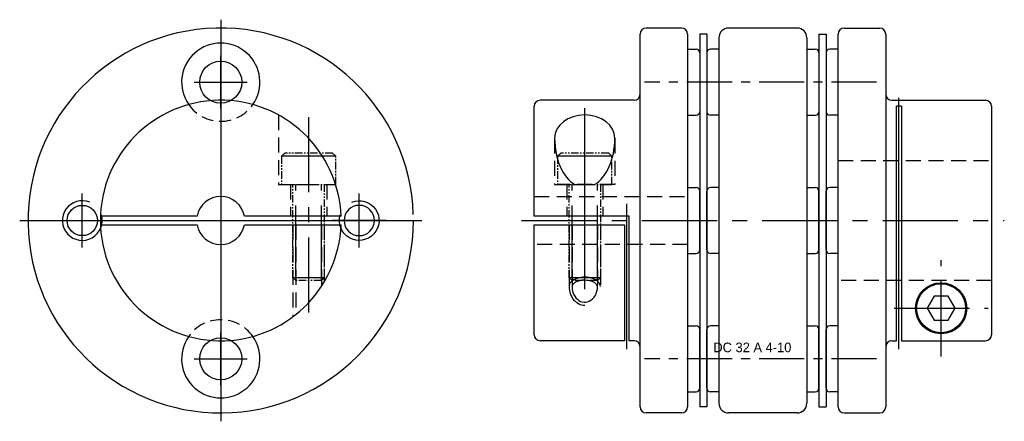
# Model space of a CAD drawing. Extents: x 3.5 to 85.3, y 288.4 to 321.8.
import ezdxf

# ---------------------------------------------------------------- set-up
doc = ezdxf.new("R2010")
doc.units = 0
doc.header["$LTSCALE"] = 5
doc.header["$MEASUREMENT"] = 0
for name, pattern in [('CENTER', [2, 1.25, -0.25, 0.25, -0.25]), ('DASHED', [0.75, 0.5, -0.25]), ('HIDDEN', [0.375, 0.25, -0.125]), ('PHANTOM', [2.5, 1.25, -0.25, 0.25, -0.25, 0.25, -0.25])]:
    doc.linetypes.add(name, pattern=pattern)
doc.layers.get('0').update_dxf_attribs({"linetype": 'CONTINUOUS'})
for name, color, linetype in [('CENTER', 1, 'CENTER'), ('CONTINUOUS', 7, 'CONTINUOUS'), ('DOTTED', 2, 'HIDDEN'), ('HIDDEN', 2, 'HIDDEN'), ('PHANTOM', 6, 'PHANTOM'), ('THIN', 3, 'CONTINUOUS')]:
    doc.layers.add(name, color=color, linetype=linetype)

# ---------------------------------------------------------------- blocks, each defined once
blk = doc.blocks.new('T')
at = {"color": 1, "linetype": 'CENTER', "ltscale": 4}
for p, q in [((0, -7.5), (0, 7.5)), ((-7.5, 0), (7.5, 0))]:
    blk.add_line(p, q, dxfattribs=at)
at = {"color": 8}
blk.add_circle((0, 0), 4.2, dxfattribs=at)
blk.add_arc((0, 0), 5.5, 67.9944, 16.7767, dxfattribs=at)

msp = doc.modelspace()

# ---------------------------------------------------------------- linework, layer by layer
at = {"color": 2, "linetype": 'Continuous'}
for p, q in [((60.586, 320.585), (59.986, 320.585)), ((59.986, 320.585), (59.986, 289.585)), ((60.586, 320.585), (60.586, 289.585)), ((69.886, 320.585), (70.486, 320.585)), ((69.886, 320.585), (69.886, 289.585)), ((70.486, 320.585), (70.486, 289.585)), ((60.586, 289.585), (59.986, 289.585)), ((69.886, 289.585), (70.486, 289.585))]:
    msp.add_line(p, q, dxfattribs=at)
at = {"linetype": 'Continuous'}
for p, q in [((58.986, 319.335), (59.686, 319.335)), ((59.986, 319.035), (59.986, 314.135)), ((60.586, 319.035), (60.586, 314.135)), ((61.586, 319.335), (60.886, 319.335)), ((68.886, 319.335), (69.586, 319.335)), ((69.886, 319.035), (69.886, 314.135)), ((70.486, 319.035), (70.486, 314.135)), ((71.486, 319.335), (70.786, 319.335)), ((76.736, 314.589), (76.336, 314.589)), ((58.986, 313.835), (59.686, 313.835)), ((61.586, 313.835), (60.886, 313.835)), ((68.886, 313.835), (69.586, 313.835)), ((71.486, 313.835), (70.786, 313.835)), ((49.626, 308.085), (51.247, 308.085)), ((58.986, 307.835), (59.686, 307.835)), ((59.986, 302.635), (59.986, 307.535)), ((60.586, 302.635), (60.586, 307.535)), ((61.586, 307.835), (60.886, 307.835)), ((68.886, 307.835), (69.586, 307.835)), ((69.886, 302.635), (69.886, 307.535)), ((70.486, 302.635), (70.486, 307.535)), ((71.486, 307.835), (70.786, 307.835)), ((58.986, 302.335), (59.686, 302.335)), ((61.586, 302.335), (60.886, 302.335)), ((68.886, 302.335), (69.586, 302.335)), ((71.486, 302.335), (70.786, 302.335)), ((58.986, 296.335), (59.686, 296.335)), ((61.586, 296.335), (60.886, 296.335)), ((68.886, 296.335), (69.586, 296.335)), ((71.486, 296.335), (70.786, 296.335)), ((59.986, 291.135), (59.986, 296.035)), ((60.586, 291.135), (60.586, 296.035)), ((69.886, 291.135), (69.886, 296.035)), ((70.486, 291.135), (70.486, 296.035)), ((58.986, 290.835), (59.686, 290.835)), ((61.586, 290.835), (60.886, 290.835)), ((68.886, 290.835), (69.586, 290.835)), ((71.486, 290.835), (70.786, 290.835))]:
    msp.add_line(p, q, dxfattribs=at)
at = {"color": 1, "linetype": 'CENTER', "ltscale": 0.6}
for p, q in [((74.676, 316.585), (55.391, 316.585)), ((74.676, 293.585), (55.391, 293.585))]:
    msp.add_line(p, q, dxfattribs=at)
for p, q in [((30.198, 305.435), (22.174, 305.435)), ((54.136, 305.435), (46.236, 305.435)), ((22.174, 304.735), (30.198, 304.735)), ((46.236, 304.735), (53.736, 304.735))]:
    msp.add_line(p, q)
for points in [[(18.235, 305.435), (10.211, 305.435)], [(10.211, 304.735), (18.235, 304.735)]]:
    msp.add_lwpolyline(points)
at = {"linetype": 'Continuous'}
msp.add_lwpolyline([(79.459, 296.785), (80.613, 296.785), (81.191, 297.785), (80.613, 298.785), (79.459, 298.785), (78.881, 297.785), (79.459, 296.785)], dxfattribs=at)
for centre, radius in [((20.204, 316.585), 1.75), ((80.036, 297.785), 2.125), ((80.036, 297.785), 2.038), ((20.204, 293.585), 1.75)]:
    msp.add_circle(centre, radius, dxfattribs=at)
for centre, radius, start, end in [((20.204, 305.085), 16, 1.82661, 0), ((59.686, 319.035), 0.3, 0, 90), ((60.886, 319.035), 0.3, 90, 180), ((69.586, 319.035), 0.3, 0, 90), ((70.786, 319.035), 0.3, 90, 180), ((59.686, 314.135), 0.3, 270, 0), ((60.886, 314.135), 0.3, 180, 270), ((69.586, 314.135), 0.3, 270, 0), ((70.786, 314.135), 0.3, 180, 270), ((59.686, 307.535), 0.3, 0, 90), ((60.886, 307.535), 0.3, 90, 180), ((69.586, 307.535), 0.3, 0, 90), ((70.786, 307.535), 0.3, 90, 180), ((59.686, 302.635), 0.3, 270, 0), ((60.886, 302.635), 0.3, 180, 270), ((69.586, 302.635), 0.3, 270, 0), ((70.786, 302.635), 0.3, 180, 270), ((59.686, 296.035), 0.3, 0, 90), ((60.886, 296.035), 0.3, 90, 180), ((69.586, 296.035), 0.3, 0, 90), ((70.786, 296.035), 0.3, 90, 180), ((59.686, 291.135), 0.3, 270, 0), ((60.886, 291.135), 0.3, 180, 270), ((69.586, 291.135), 0.3, 270, 0), ((70.786, 291.135), 0.3, 180, 270)]:
    msp.add_arc(centre, radius, start, end, dxfattribs=at)
for centre, radius, start, end in [((20.204, 316.585), 3.25, 325.05831, 214.94169), ((20.204, 305.085), 10, 2.00576, 357.99424), ((20.204, 305.085), 2, 10.07866, 169.92134), ((20.204, 305.085), 2, 190.07866, 349.92134), ((20.204, 293.585), 3.25, 145.05831, 34.94169)]:
    msp.add_arc(centre, radius, start, end)
at = {"color": 8, "linetype": 'DASHED', "ltscale": 0.4}
for centre, start, end in [((20.204, 316.585), 214.94169, 325.05831), ((20.204, 293.585), 34.94169, 145.05831)]:
    msp.add_arc(centre, 3.25, start, end, dxfattribs=at)
at = {"ltscale": 0.1}
for points, knots in [([(51.493, 299.593), (51.493, 299.633), (51.482, 299.676), (51.424, 299.774), (51.376, 299.828), (51.236, 299.932), (51.146, 299.981), (50.811, 300.106), (50.51, 300.142), (50.02, 300.089), (49.822, 300.029), (49.56, 299.887), (49.478, 299.812), (49.393, 299.688), (49.38, 299.639), (49.38, 299.593)], [0, 0, 0, 0, 0.337243, 0.337243, 0.674485, 0.674485, 1.011728, 1.011728, 1.748801, 1.748801, 2.311108, 2.311108, 2.757662, 2.757662, 3.141593, 3.141593, 3.141593, 3.141593]), ([(49.38, 299.593), (49.38, 299.434), (49.404, 299.275), (49.525, 298.886), (49.659, 298.676), (49.991, 298.384), (50.186, 298.303), (50.577, 298.278), (50.775, 298.333), (51.127, 298.577), (51.278, 298.766), (51.451, 299.178), (51.493, 299.385), (51.493, 299.593)], [1.570796, 1.570796, 1.570796, 1.570796, 1.9251, 1.9251, 2.506138, 2.506138, 3.087177, 3.087177, 3.668215, 3.668215, 4.249254, 4.249254, 4.712389, 4.712389, 4.712389, 4.712389])]:
    msp.add_open_spline(points, degree=3, knots=knots, dxfattribs=at)
at = {"layer": 'CENTER', "linetype": 'Continuous'}
for p, q in [((20.204, 321.785), (20.204, 288.385)), ((20.204, 314.385), (20.204, 318.785)), ((18.004, 316.585), (22.404, 316.585)), ((76.536, 294.385), (76.536, 315.289)), ((50.436, 299.385), (50.436, 314.436)), ((53.936, 294.385), (53.936, 306.46)), ((3.504, 305.085), (36.904, 305.085)), ((20.204, 291.385), (20.204, 295.785)), ((18.004, 293.585), (22.404, 293.585))]:
    msp.add_line(p, q, dxfattribs=at)
at = {"layer": 'CENTER'}
for p, q in [((27.504, 313.685), (27.504, 296.486)), ((45.186, 305.085), (85.286, 305.085)), ((80.036, 293.785), (80.036, 301.785)), ((76.136, 297.785), (83.936, 297.785))]:
    msp.add_line(p, q, dxfattribs=at)
at = {"layer": 'CONTINUOUS'}
for p, q in [((55.036, 289.585), (55.036, 320.585)), ((58.486, 321.085), (55.536, 321.085)), ((58.986, 320.585), (58.986, 289.585)), ((68.086, 321.085), (62.386, 321.085)), ((71.486, 289.585), (71.486, 320.585)), ((71.986, 321.085), (74.936, 321.085)), ((75.436, 320.585), (75.436, 289.585)), ((61.586, 320.285), (61.586, 289.885)), ((68.886, 320.285), (68.886, 289.885)), ((54.536, 315.085), (46.736, 315.085)), ((75.936, 315.085), (83.736, 315.085)), ((46.236, 305.435), (46.236, 314.585)), ((76.336, 295.085), (76.336, 314.589)), ((76.736, 314.589), (76.736, 295.085)), ((84.236, 314.585), (84.236, 295.585)), ((54.136, 295.085), (54.136, 305.435)), ((46.236, 295.585), (46.236, 304.735)), ((53.736, 304.735), (53.736, 295.085)), ((53.736, 295.085), (46.736, 295.085)), ((54.536, 295.085), (54.136, 295.085)), ((75.936, 295.085), (76.336, 295.085)), ((76.736, 295.085), (83.736, 295.085)), ((58.486, 289.085), (55.536, 289.085)), ((68.086, 289.085), (62.386, 289.085)), ((71.986, 289.085), (74.936, 289.085))]:
    msp.add_line(p, q, dxfattribs=at)
for centre, radius, start, end in [((55.536, 320.585), 0.5, 90, 180), ((58.486, 320.585), 0.5, 0, 90), ((62.386, 320.285), 0.8, 90, 180), ((68.086, 320.285), 0.8, 0, 90), ((71.986, 320.585), 0.5, 90, 180), ((74.936, 320.585), 0.5, 0, 90), ((46.736, 314.585), 0.5, 90, 180), ((54.536, 315.585), 0.5, 270, 0), ((75.936, 315.585), 0.5, 180, 270), ((83.736, 314.585), 0.5, 0, 90), ((46.736, 295.585), 0.5, 180, 270), ((83.736, 295.585), 0.5, 270, 0), ((54.536, 294.585), 0.5, 0, 90), ((75.936, 294.585), 0.5, 90, 180), ((55.536, 289.585), 0.5, 180, 270), ((58.486, 289.585), 0.5, 270, 360), ((62.386, 289.885), 0.8, 180, 270), ((68.086, 289.885), 0.8, 270, 0), ((71.986, 289.585), 0.5, 180, 270), ((74.936, 289.585), 0.5, 270, 0)]:
    msp.add_arc(centre, radius, start, end, dxfattribs=at)
for major_axis, ratio, start_param, end_param in [((-2.5, 0), 0.775285, 3.141593, 6.283185), ((0, -4.053), 0.61676, 4.712389, 5.952992), ((0, -4.053), 0.61676, 6.613379, 7.853982)]:
    msp.add_ellipse((50.436, 311.92), major_axis=major_axis, ratio=ratio, start_param=start_param, end_param=end_param, dxfattribs=at)
at = {"layer": 'DOTTED'}
for p, q in [((71.486, 310.085), (84.236, 310.085)), ((46.236, 307.085), (58.986, 307.085)), ((58.986, 303.085), (46.236, 303.085)), ((84.236, 300.085), (71.486, 300.085))]:
    msp.add_line(p, q, dxfattribs=at)
at = {"layer": 'HIDDEN'}
for p, q in [((26.004, 308.085), (26.004, 305.435)), ((29.004, 308.085), (29.004, 305.435)), ((48.936, 308.085), (48.936, 305.435)), ((51.936, 308.085), (51.936, 305.435)), ((26.204, 304.735), (26.204, 297.085)), ((26.448, 304.735), (26.448, 297.274)), ((28.561, 304.735), (28.561, 299.593)), ((28.804, 304.735), (28.804, 299.982)), ((49.136, 304.735), (49.136, 299.593)), ((49.38, 304.735), (49.38, 299.593)), ((51.493, 304.735), (51.493, 299.593)), ((51.736, 304.735), (51.736, 299.593))]:
    msp.add_line(p, q, dxfattribs=at)
for points in [[(25.004, 313.858), (25.004, 308.085), (29.744, 308.085)], [(47.936, 311.92), (47.936, 308.085), (52.676, 308.085)], [(52.936, 311.92), (52.936, 308.085), (48.197, 308.085)]]:
    msp.add_lwpolyline(points, dxfattribs=at)
at = {"layer": 'PHANTOM'}
for p, q in [((29.754, 310.425), (25.254, 310.425)), ((52.686, 310.425), (48.186, 310.425)), ((26.448, 300.085), (26.448, 308.085)), ((28.561, 300.085), (28.561, 308.085)), ((49.38, 300.085), (49.38, 308.085)), ((51.493, 300.085), (51.493, 308.085)), ((28.804, 300.329), (26.204, 300.329)), ((51.736, 300.329), (49.136, 300.329))]:
    msp.add_line(p, q, dxfattribs=at)
at = {"layer": 'PHANTOM', "ltscale": 0.1}
for points in [[(29.754, 308.085), (29.754, 310.425), (29.494, 310.685), (25.514, 310.685), (25.254, 310.425), (25.254, 308.085)], [(52.686, 308.085), (52.686, 310.425), (52.426, 310.685), (48.446, 310.685), (48.186, 310.425), (48.186, 308.085)]]:
    msp.add_lwpolyline(points, close=True, dxfattribs=at)
for points in [[(28.804, 308.085), (28.804, 300.329), (28.561, 300.085), (26.448, 300.085), (26.204, 300.329), (26.204, 308.085)], [(51.736, 308.085), (51.736, 300.329), (51.493, 300.085), (49.38, 300.085), (49.136, 300.329), (49.136, 308.085)]]:
    msp.add_lwpolyline(points, dxfattribs=at)
at = {"layer": 'THIN', "ltscale": 0.1}
for major_axis, ratio, start_param in [((1.3, 0), 0.595204, 0), ((0, 1.548), 0.840049, 1.570796)]:
    msp.add_ellipse((50.436, 299.593), major_axis=major_axis, ratio=ratio, start_param=start_param, end_param=3.141593, dxfattribs=at)

# ---------------------------------------------------------------- block references
at = {"linetype": 'Continuous', "yscale": 0.3, "zscale": 0.3}
for p, xscale in [((8.704, 305.085), 0.3), ((31.704, 305.085), -0.3)]:
    msp.add_blockref('T', p, dxfattribs=dict(at, xscale=xscale))

# ---------------------------------------------------------------- texts
at = {"linetype": 'Continuous', "insert": (61.118, 294.933), "char_height": 0.8, "attachment_point": 1}
msp.add_mtext('\\A1;DC 32 A 4-10', dxfattribs=at)

doc.saveas('drawing.dxf')
